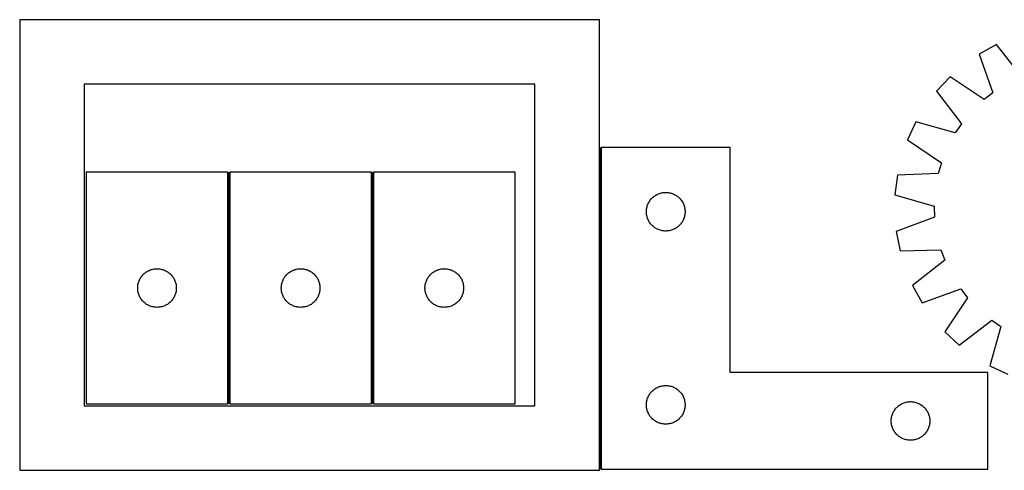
# Model space of a CAD drawing. Header units: millimetres. Extents: x 7 to 1481, y 7 to 357.
# Tile 1 of 3: x 7 to 771, y 7 to 357. Entities that reach past the tile are written whole.
import ezdxf

# ---------------------------------------------------------------- set-up
doc = ezdxf.new("R2010")
doc.units = ezdxf.units.MM
doc.layers.add('COMMON', color=5, linetype='CONTINUOUS', true_color=0x0000ff)
doc.layers.add('CUT', color=7, linetype='CONTINUOUS', true_color=0x000000)

msp = doc.modelspace()

# ---------------------------------------------------------------- linework, layer by layer
at = {"layer": 'COMMON'}
for p, q in [((457.812854, 7.54251), (457.812854, 257.54251)), ((169.405431, 238.261414), (169.405431, 58.261414)), ((280.905432, 238.261414), (280.905432, 58.261414))]:
    msp.add_line(p, q, dxfattribs=at)
at = {"layer": 'CUT'}
for p, q in [((457.062853, 356.690687), (7.062853, 356.690687)), ((7.062853, 356.690687), (7.062853, 6.690687)), ((457.062853, 6.690687), (457.062853, 356.690687)), ((765.20493, 337.310057), (751.74548, 329.855275)), ((784.890448, 312.381055), (765.20493, 337.310057)), ((751.74548, 329.855275), (762.434631, 299.943458)), ((407.062853, 306.690687), (57.062853, 306.690687)), ((57.062853, 306.690687), (57.062853, 56.690687)), ((407.062853, 56.690687), (407.062853, 306.690687)), ((729.250657, 312.292567), (718.753614, 301.04345)), ((755.676182, 294.666837), (729.250657, 312.292567)), ((718.753614, 301.04345), (738.16286, 275.89875)), ((762.434631, 299.943458), (755.676182, 294.666837)), ((702.786941, 277.389038), (696.279828, 263.446727)), ((733.365759, 268.791909), (702.786941, 277.389038)), ((738.16286, 275.89875), (733.365759, 268.791909)), ((696.279828, 263.446727), (722.509258, 245.530484)), ((558.562854, 257.54251), (458.562854, 257.54251)), ((458.562854, 257.54251), (458.562854, 7.54251)), ((558.562854, 82.54251), (558.562854, 257.54251)), ((722.509258, 245.530484), (720.143078, 237.289091)), ((168.655431, 238.261414), (58.655431, 238.261414)), ((58.655431, 238.261414), (58.655431, 58.261414)), ((168.655431, 58.261414), (168.655431, 238.261414)), ((280.155432, 238.261414), (170.155432, 238.261414)), ((170.155432, 238.261414), (170.155432, 58.261414)), ((280.155432, 58.261414), (280.155432, 238.261414)), ((281.655433, 238.261414), (281.655433, 58.261414)), ((391.655433, 238.261414), (281.655433, 238.261414)), ((391.655433, 58.261414), (391.655433, 238.261414)), ((720.143078, 237.289091), (688.404234, 236.016072)), ((688.404234, 236.016072), (686.524013, 220.745338)), ((502.911935, 221.43737), (503.634718, 221.709849)), ((503.634718, 221.709849), (504.370569, 221.944758)), ((504.370569, 221.944758), (505.117537, 222.141476)), ((505.117537, 222.141476), (505.873642, 222.299479)), ((505.873642, 222.299479), (506.636878, 222.41835)), ((506.636878, 222.41835), (507.405222, 222.497773)), ((507.405222, 222.497773), (508.176635, 222.537537)), ((508.176635, 222.537537), (508.949072, 222.537537)), ((508.949072, 222.537537), (509.720486, 222.497773)), ((509.720486, 222.497773), (510.488829, 222.41835)), ((510.488829, 222.41835), (511.252065, 222.299479)), ((511.252065, 222.299479), (512.00817, 222.141476)), ((512.00817, 222.141476), (512.755138, 221.944758)), ((512.755138, 221.944758), (513.490989, 221.709849)), ((513.490989, 221.709849), (514.213772, 221.43737)), ((494.8181, 213.549319), (495.145547, 214.248917)), ((495.145547, 214.248917), (495.508575, 214.930731)), ((495.508575, 214.930731), (495.90622, 215.592953)), ((495.90622, 215.592953), (496.337429, 216.233827)), ((496.337429, 216.233827), (496.801057, 216.851652)), ((496.801057, 216.851652), (497.295875, 217.444792)), ((497.295875, 217.444792), (497.820571, 218.011672)), ((497.820571, 218.011672), (498.373754, 218.550791)), ((498.373754, 218.550791), (498.953956, 219.060717)), ((498.953956, 219.060717), (499.559639, 219.540099)), ((499.559639, 219.540099), (500.189198, 219.987665)), ((500.189198, 219.987665), (500.840962, 220.40223)), ((500.840962, 220.40223), (501.513202, 220.782692)), ((501.513202, 220.782692), (502.204138, 221.128044)), ((502.204138, 221.128044), (502.911935, 221.43737)), ((514.213772, 221.43737), (514.921569, 221.128044)), ((514.921569, 221.128044), (515.612505, 220.782692)), ((515.612505, 220.782692), (516.284746, 220.40223)), ((516.284746, 220.40223), (516.936509, 219.987665)), ((516.936509, 219.987665), (517.566068, 219.540099)), ((517.566068, 219.540099), (518.171751, 219.060717)), ((518.171751, 219.060717), (518.751954, 218.550791)), ((518.751954, 218.550791), (519.305136, 218.011672)), ((519.305136, 218.011672), (519.829833, 217.444792)), ((519.829833, 217.444792), (520.324651, 216.851652)), ((520.324651, 216.851652), (520.788279, 216.233827)), ((520.788279, 216.233827), (521.219487, 215.592953)), ((521.219487, 215.592953), (521.617132, 214.930731)), ((521.617132, 214.930731), (521.98016, 214.248917)), ((521.98016, 214.248917), (522.307607, 213.549319)), ((686.524013, 220.745338), (717.006107, 211.811318)), ((493.562854, 207.54251), (493.582742, 208.314691)), ((493.582742, 206.770329), (493.562854, 207.54251)), ((493.582742, 208.314691), (493.642355, 209.084825)), ((493.642355, 206.000195), (493.582742, 206.770329)), ((493.642355, 209.084825), (493.741535, 209.850869)), ((493.741535, 209.850869), (493.880018, 210.610791)), ((493.880018, 210.610791), (494.057438, 211.362577)), ((494.057438, 211.362577), (494.273323, 212.104233)), ((494.273323, 212.104233), (494.527101, 212.833791)), ((494.527101, 212.833791), (494.8181, 213.549319)), ((522.307607, 213.549319), (522.598606, 212.833791)), ((522.598606, 212.833791), (522.852384, 212.104233)), ((522.852384, 212.104233), (523.06827, 211.362577)), ((523.06827, 211.362577), (523.245689, 210.610791)), ((523.245689, 210.610791), (523.384172, 209.850869)), ((523.384172, 209.850869), (523.483352, 209.084825)), ((523.483352, 209.084825), (523.542965, 208.314691)), ((523.542965, 206.770329), (523.483352, 206.000195)), ((523.542965, 208.314691), (523.562854, 207.54251)), ((523.562854, 207.54251), (523.542965, 206.770329)), ((717.006107, 211.811318), (717.302467, 203.242097)), ((493.741535, 205.234151), (493.642355, 206.000195)), ((493.880018, 204.474229), (493.741535, 205.234151)), ((494.057438, 203.722443), (493.880018, 204.474229)), ((494.273323, 202.980788), (494.057438, 203.722443)), ((494.527101, 202.251229), (494.273323, 202.980788)), ((494.8181, 201.535702), (494.527101, 202.251229)), ((495.145547, 200.836103), (494.8181, 201.535702)), ((495.508575, 200.154289), (495.145547, 200.836103)), ((495.90622, 199.492067), (495.508575, 200.154289)), ((496.337429, 198.851194), (495.90622, 199.492067)), ((496.801057, 198.233368), (496.337429, 198.851194)), ((520.788279, 198.851194), (520.324651, 198.233368)), ((521.219487, 199.492067), (520.788279, 198.851194)), ((521.617132, 200.154289), (521.219487, 199.492067)), ((521.98016, 200.836103), (521.617132, 200.154289)), ((522.307607, 201.535702), (521.98016, 200.836103)), ((522.598606, 202.251229), (522.307607, 201.535702)), ((522.852384, 202.980788), (522.598606, 202.251229)), ((523.06827, 203.722443), (522.852384, 202.980788)), ((523.245689, 204.474229), (523.06827, 203.722443)), ((523.384172, 205.234151), (523.245689, 204.474229)), ((523.483352, 206.000195), (523.384172, 205.234151)), ((717.302467, 203.242097), (687.510418, 192.223542)), ((497.295875, 197.640228), (496.801057, 198.233368)), ((497.820571, 197.073348), (497.295875, 197.640228)), ((498.373754, 196.53423), (497.820571, 197.073348)), ((498.953956, 196.024303), (498.373754, 196.53423)), ((499.559639, 195.544921), (498.953956, 196.024303)), ((500.189198, 195.097355), (499.559639, 195.544921)), ((500.840962, 194.682791), (500.189198, 195.097355)), ((501.513202, 194.302328), (500.840962, 194.682791)), ((502.204138, 193.956976), (501.513202, 194.302328)), ((502.911935, 193.647651), (502.204138, 193.956976)), ((503.634718, 193.375172), (502.911935, 193.647651)), ((504.370569, 193.140262), (503.634718, 193.375172)), ((505.117537, 192.943545), (504.370569, 193.140262)), ((505.873642, 192.785541), (505.117537, 192.943545)), ((506.636878, 192.66667), (505.873642, 192.785541)), ((507.405222, 192.587247), (506.636878, 192.66667)), ((508.176635, 192.547483), (507.405222, 192.587247)), ((508.949072, 192.547483), (508.176635, 192.547483)), ((509.720486, 192.587247), (508.949072, 192.547483)), ((510.488829, 192.66667), (509.720486, 192.587247)), ((511.252065, 192.785541), (510.488829, 192.66667)), ((512.00817, 192.943545), (511.252065, 192.785541)), ((512.755138, 193.140262), (512.00817, 192.943545)), ((513.490989, 193.375172), (512.755138, 193.140262)), ((514.213772, 193.647651), (513.490989, 193.375172)), ((514.921569, 193.956976), (514.213772, 193.647651)), ((515.612505, 194.302328), (514.921569, 193.956976)), ((516.284746, 194.682791), (515.612505, 194.302328)), ((516.936509, 195.097355), (516.284746, 194.682791)), ((517.566068, 195.544921), (516.936509, 195.097355)), ((518.171751, 196.024303), (517.566068, 195.544921)), ((518.751954, 196.53423), (518.171751, 196.024303)), ((519.305136, 197.073348), (518.751954, 196.53423)), ((519.829833, 197.640228), (519.305136, 197.073348)), ((520.324651, 198.233368), (519.829833, 197.640228)), ((687.510418, 192.223542), (690.441138, 177.119191)), ((690.441138, 177.119191), (722.192095, 178.041918)), ((722.192095, 178.041918), (725.121985, 169.983685)), ((725.121985, 169.983685), (700.192983, 150.298167)), ((104.964114, 160.486839), (105.604988, 160.918047)), ((105.604988, 160.918047), (106.26721, 161.315692)), ((106.26721, 161.315692), (106.949024, 161.67872)), ((106.949024, 161.67872), (107.648622, 162.006167)), ((107.648622, 162.006167), (108.364149, 162.297166)), ((108.364149, 162.297166), (109.093708, 162.550944)), ((109.093708, 162.550944), (109.835364, 162.76683)), ((109.835364, 162.76683), (110.58715, 162.944249)), ((110.58715, 162.944249), (111.347072, 163.082732)), ((111.347072, 163.082732), (112.113116, 163.181912)), ((112.113116, 163.181912), (112.883249, 163.241525)), ((112.883249, 163.241525), (113.655431, 163.261414)), ((113.655431, 163.261414), (114.427612, 163.241525)), ((114.427612, 163.241525), (115.197746, 163.181912)), ((115.197746, 163.181912), (115.963789, 163.082732)), ((115.963789, 163.082732), (116.723712, 162.944249)), ((116.723712, 162.944249), (117.475497, 162.76683)), ((117.475497, 162.76683), (118.217153, 162.550944)), ((118.217153, 162.550944), (118.946712, 162.297166)), ((118.946712, 162.297166), (119.662239, 162.006167)), ((119.662239, 162.006167), (120.361838, 161.67872)), ((120.361838, 161.67872), (121.043652, 161.315692)), ((121.043652, 161.315692), (121.705874, 160.918047)), ((121.705874, 160.918047), (122.346747, 160.486839)), ((216.464115, 160.486839), (217.104989, 160.918047)), ((217.104989, 160.918047), (217.767211, 161.315692)), ((217.767211, 161.315692), (218.449025, 161.67872)), ((218.449025, 161.67872), (219.148623, 162.006167)), ((219.148623, 162.006167), (219.86415, 162.297166)), ((219.86415, 162.297166), (220.593709, 162.550944)), ((220.593709, 162.550944), (221.335365, 162.76683)), ((221.335365, 162.76683), (222.087151, 162.944249)), ((222.087151, 162.944249), (222.847073, 163.082732)), ((222.847073, 163.082732), (223.613117, 163.181912)), ((223.613117, 163.181912), (224.38325, 163.241525)), ((224.38325, 163.241525), (225.155432, 163.261414)), ((225.155432, 163.261414), (225.927613, 163.241525)), ((225.927613, 163.241525), (226.697747, 163.181912)), ((226.697747, 163.181912), (227.46379, 163.082732)), ((227.46379, 163.082732), (228.223713, 162.944249)), ((228.223713, 162.944249), (228.975498, 162.76683)), ((228.975498, 162.76683), (229.717154, 162.550944)), ((229.717154, 162.550944), (230.446713, 162.297166)), ((230.446713, 162.297166), (231.16224, 162.006167)), ((231.16224, 162.006167), (231.861839, 161.67872)), ((231.861839, 161.67872), (232.543653, 161.315692)), ((232.543653, 161.315692), (233.205875, 160.918047)), ((233.205875, 160.918047), (233.846748, 160.486839)), ((327.964116, 160.486839), (328.60499, 160.918047)), ((328.60499, 160.918047), (329.267212, 161.315692)), ((329.267212, 161.315692), (329.949026, 161.67872)), ((329.949026, 161.67872), (330.648624, 162.006167)), ((330.648624, 162.006167), (331.364151, 162.297166)), ((331.364151, 162.297166), (332.09371, 162.550944)), ((332.09371, 162.550944), (332.835366, 162.76683)), ((332.835366, 162.76683), (333.587152, 162.944249)), ((333.587152, 162.944249), (334.347074, 163.082732)), ((334.347074, 163.082732), (335.113118, 163.181912)), ((335.113118, 163.181912), (335.883251, 163.241525)), ((335.883251, 163.241525), (336.655433, 163.261414)), ((336.655433, 163.261414), (337.427614, 163.241525)), ((337.427614, 163.241525), (338.197748, 163.181912)), ((338.197748, 163.181912), (338.963791, 163.082732)), ((338.963791, 163.082732), (339.723714, 162.944249)), ((339.723714, 162.944249), (340.475499, 162.76683)), ((340.475499, 162.76683), (341.217155, 162.550944)), ((341.217155, 162.550944), (341.946714, 162.297166)), ((341.946714, 162.297166), (342.662241, 162.006167)), ((342.662241, 162.006167), (343.36184, 161.67872)), ((343.36184, 161.67872), (344.043654, 161.315692)), ((344.043654, 161.315692), (344.705876, 160.918047)), ((344.705876, 160.918047), (345.346749, 160.486839)), ((99.253183, 152.453698), (99.488092, 153.189549)), ((99.488092, 153.189549), (99.760571, 153.912332)), ((99.760571, 153.912332), (100.069897, 154.62013)), ((100.069897, 154.62013), (100.415249, 155.311065)), ((100.415249, 155.311065), (100.795711, 155.983306)), ((100.795711, 155.983306), (101.210275, 156.63507)), ((101.210275, 156.63507), (101.657842, 157.264628)), ((101.657842, 157.264628), (102.137224, 157.870311)), ((102.137224, 157.870311), (102.64715, 158.450514)), ((102.64715, 158.450514), (103.186268, 159.003697)), ((103.186268, 159.003697), (103.753149, 159.528393)), ((103.753149, 159.528393), (104.346288, 160.023211)), ((104.346288, 160.023211), (104.964114, 160.486839)), ((122.346747, 160.486839), (122.964573, 160.023211)), ((122.964573, 160.023211), (123.557712, 159.528393)), ((123.557712, 159.528393), (124.124593, 159.003697)), ((124.124593, 159.003697), (124.663711, 158.450514)), ((124.663711, 158.450514), (125.173637, 157.870311)), ((125.173637, 157.870311), (125.653019, 157.264628)), ((125.653019, 157.264628), (126.100586, 156.63507)), ((126.100586, 156.63507), (126.51515, 155.983306)), ((126.51515, 155.983306), (126.895613, 155.311065)), ((126.895613, 155.311065), (127.240965, 154.62013)), ((127.240965, 154.62013), (127.55029, 153.912332)), ((127.55029, 153.912332), (127.822769, 153.189549)), ((127.822769, 153.189549), (128.057679, 152.453698)), ((210.753184, 152.453698), (210.988093, 153.189549)), ((210.988093, 153.189549), (211.260572, 153.912332)), ((211.260572, 153.912332), (211.569898, 154.62013)), ((211.569898, 154.62013), (211.91525, 155.311065)), ((211.91525, 155.311065), (212.295712, 155.983306)), ((212.295712, 155.983306), (212.710276, 156.63507)), ((212.710276, 156.63507), (213.157843, 157.264628)), ((213.157843, 157.264628), (213.637225, 157.870311)), ((213.637225, 157.870311), (214.147151, 158.450514)), ((214.147151, 158.450514), (214.686269, 159.003697)), ((214.686269, 159.003697), (215.25315, 159.528393)), ((215.25315, 159.528393), (215.846289, 160.023211)), ((215.846289, 160.023211), (216.464115, 160.486839)), ((233.846748, 160.486839), (234.464574, 160.023211)), ((234.464574, 160.023211), (235.057713, 159.528393)), ((235.057713, 159.528393), (235.624594, 159.003697)), ((235.624594, 159.003697), (236.163712, 158.450514)), ((236.163712, 158.450514), (236.673638, 157.870311)), ((236.673638, 157.870311), (237.15302, 157.264628)), ((237.15302, 157.264628), (237.600587, 156.63507)), ((237.600587, 156.63507), (238.015151, 155.983306)), ((238.015151, 155.983306), (238.395614, 155.311065)), ((238.395614, 155.311065), (238.740966, 154.62013)), ((238.740966, 154.62013), (239.050291, 153.912332)), ((239.050291, 153.912332), (239.32277, 153.189549)), ((239.32277, 153.189549), (239.55768, 152.453698)), ((322.253185, 152.453698), (322.488094, 153.189549)), ((322.488094, 153.189549), (322.760573, 153.912332)), ((322.760573, 153.912332), (323.069899, 154.62013)), ((323.069899, 154.62013), (323.415251, 155.311065)), ((323.415251, 155.311065), (323.795713, 155.983306)), ((323.795713, 155.983306), (324.210277, 156.63507)), ((324.210277, 156.63507), (324.657844, 157.264628)), ((324.657844, 157.264628), (325.137226, 157.870311)), ((325.137226, 157.870311), (325.647152, 158.450514)), ((325.647152, 158.450514), (326.18627, 159.003697)), ((326.18627, 159.003697), (326.753151, 159.528393)), ((326.753151, 159.528393), (327.34629, 160.023211)), ((327.34629, 160.023211), (327.964116, 160.486839)), ((345.346749, 160.486839), (345.964575, 160.023211)), ((345.964575, 160.023211), (346.557714, 159.528393)), ((346.557714, 159.528393), (347.124595, 159.003697)), ((347.124595, 159.003697), (347.663713, 158.450514)), ((347.663713, 158.450514), (348.173639, 157.870311)), ((348.173639, 157.870311), (348.653021, 157.264628)), ((348.653021, 157.264628), (349.100588, 156.63507)), ((349.100588, 156.63507), (349.515152, 155.983306)), ((349.515152, 155.983306), (349.895615, 155.311065)), ((349.895615, 155.311065), (350.240967, 154.62013)), ((350.240967, 154.62013), (350.550292, 153.912332)), ((350.550292, 153.912332), (350.822771, 153.189549)), ((350.822771, 153.189549), (351.057681, 152.453698)), ((98.660404, 148.647632), (98.700168, 149.419046)), ((98.660404, 147.875195), (98.660404, 148.647632)), ((98.700168, 147.103782), (98.660404, 147.875195)), ((98.700168, 149.419046), (98.779591, 150.187389)), ((98.779591, 146.335438), (98.700168, 147.103782)), ((98.779591, 150.187389), (98.898461, 150.950625)), ((98.898461, 145.572202), (98.779591, 146.335438)), ((98.898461, 150.950625), (99.056465, 151.70673)), ((99.056465, 144.816098), (98.898461, 145.572202)), ((99.056465, 151.70673), (99.253183, 152.453698)), ((128.057679, 152.453698), (128.254396, 151.70673)), ((128.254396, 151.70673), (128.4124, 150.950625)), ((128.4124, 145.572202), (128.254396, 144.816098)), ((128.4124, 150.950625), (128.531271, 150.187389)), ((128.531271, 146.335438), (128.4124, 145.572202)), ((128.531271, 150.187389), (128.610694, 149.419046)), ((128.610694, 147.103782), (128.531271, 146.335438)), ((128.610694, 149.419046), (128.650458, 148.647632)), ((128.650458, 147.875195), (128.610694, 147.103782)), ((128.650458, 148.647632), (128.650458, 147.875195)), ((210.160405, 148.647632), (210.200169, 149.419046)), ((210.160405, 147.875195), (210.160405, 148.647632)), ((210.200169, 147.103782), (210.160405, 147.875195)), ((210.200169, 149.419046), (210.279592, 150.187389)), ((210.279592, 146.335438), (210.200169, 147.103782)), ((210.279592, 150.187389), (210.398462, 150.950625)), ((210.398462, 145.572202), (210.279592, 146.335438)), ((210.398462, 150.950625), (210.556466, 151.70673)), ((210.556466, 144.816098), (210.398462, 145.572202)), ((210.556466, 151.70673), (210.753184, 152.453698)), ((239.55768, 152.453698), (239.754397, 151.70673)), ((239.754397, 151.70673), (239.912401, 150.950625)), ((239.912401, 145.572202), (239.754397, 144.816098)), ((239.912401, 150.950625), (240.031272, 150.187389)), ((240.031272, 146.335438), (239.912401, 145.572202)), ((240.031272, 150.187389), (240.110695, 149.419046)), ((240.110695, 147.103782), (240.031272, 146.335438)), ((240.110695, 149.419046), (240.150459, 148.647632)), ((240.150459, 147.875195), (240.110695, 147.103782)), ((240.150459, 148.647632), (240.150459, 147.875195)), ((321.660406, 148.647632), (321.70017, 149.419046)), ((321.660406, 147.875195), (321.660406, 148.647632)), ((321.70017, 147.103782), (321.660406, 147.875195)), ((321.70017, 149.419046), (321.779593, 150.187389)), ((321.779593, 146.335438), (321.70017, 147.103782)), ((321.779593, 150.187389), (321.898463, 150.950625)), ((321.898463, 145.572202), (321.779593, 146.335438)), ((321.898463, 150.950625), (322.056467, 151.70673)), ((322.056467, 144.816098), (321.898463, 145.572202)), ((322.056467, 151.70673), (322.253185, 152.453698)), ((351.057681, 152.453698), (351.254398, 151.70673)), ((351.254398, 151.70673), (351.412402, 150.950625)), ((351.412402, 145.572202), (351.254398, 144.816098)), ((351.412402, 150.950625), (351.531273, 150.187389)), ((351.531273, 146.335438), (351.412402, 145.572202)), ((351.531273, 150.187389), (351.610696, 149.419046)), ((351.610696, 147.103782), (351.531273, 146.335438)), ((351.610696, 149.419046), (351.65046, 148.647632)), ((351.65046, 147.875195), (351.610696, 147.103782)), ((351.65046, 148.647632), (351.65046, 147.875195)), ((700.192983, 150.298167), (707.647765, 136.838718)), ((707.647765, 136.838718), (737.559582, 147.527869)), ((737.559582, 147.527869), (742.836204, 140.76942)), ((99.253183, 144.069129), (99.056465, 144.816098)), ((99.488092, 143.333278), (99.253183, 144.069129)), ((99.760571, 142.610495), (99.488092, 143.333278)), ((100.069897, 141.902698), (99.760571, 142.610495)), ((100.415249, 141.211763), (100.069897, 141.902698)), ((100.795711, 140.539522), (100.415249, 141.211763)), ((101.210275, 139.887758), (100.795711, 140.539522)), ((101.657842, 139.258199), (101.210275, 139.887758)), ((102.137224, 138.652516), (101.657842, 139.258199)), ((102.64715, 138.072314), (102.137224, 138.652516)), ((103.186268, 137.519131), (102.64715, 138.072314)), ((124.663711, 138.072314), (124.124593, 137.519131)), ((125.173637, 138.652516), (124.663711, 138.072314)), ((125.653019, 139.258199), (125.173637, 138.652516)), ((126.100586, 139.887758), (125.653019, 139.258199)), ((126.51515, 140.539522), (126.100586, 139.887758)), ((126.895613, 141.211763), (126.51515, 140.539522)), ((127.240965, 141.902698), (126.895613, 141.211763)), ((127.55029, 142.610495), (127.240965, 141.902698)), ((127.822769, 143.333278), (127.55029, 142.610495)), ((128.057679, 144.069129), (127.822769, 143.333278)), ((128.254396, 144.816098), (128.057679, 144.069129)), ((210.753184, 144.069129), (210.556466, 144.816098)), ((210.988093, 143.333278), (210.753184, 144.069129)), ((211.260572, 142.610495), (210.988093, 143.333278)), ((211.569898, 141.902698), (211.260572, 142.610495)), ((211.91525, 141.211763), (211.569898, 141.902698)), ((212.295712, 140.539522), (211.91525, 141.211763)), ((212.710276, 139.887758), (212.295712, 140.539522)), ((213.157843, 139.258199), (212.710276, 139.887758)), ((213.637225, 138.652516), (213.157843, 139.258199)), ((214.147151, 138.072314), (213.637225, 138.652516)), ((214.686269, 137.519131), (214.147151, 138.072314)), ((236.163712, 138.072314), (235.624594, 137.519131)), ((236.673638, 138.652516), (236.163712, 138.072314)), ((237.15302, 139.258199), (236.673638, 138.652516)), ((237.600587, 139.887758), (237.15302, 139.258199)), ((238.015151, 140.539522), (237.600587, 139.887758)), ((238.395614, 141.211763), (238.015151, 140.539522)), ((238.740966, 141.902698), (238.395614, 141.211763)), ((239.050291, 142.610495), (238.740966, 141.902698)), ((239.32277, 143.333278), (239.050291, 142.610495)), ((239.55768, 144.069129), (239.32277, 143.333278)), ((239.754397, 144.816098), (239.55768, 144.069129)), ((322.253185, 144.069129), (322.056467, 144.816098)), ((322.488094, 143.333278), (322.253185, 144.069129)), ((322.760573, 142.610495), (322.488094, 143.333278)), ((323.069899, 141.902698), (322.760573, 142.610495)), ((323.415251, 141.211763), (323.069899, 141.902698)), ((323.795713, 140.539522), (323.415251, 141.211763)), ((324.210277, 139.887758), (323.795713, 140.539522)), ((324.657844, 139.258199), (324.210277, 139.887758)), ((325.137226, 138.652516), (324.657844, 139.258199)), ((325.647152, 138.072314), (325.137226, 138.652516)), ((326.18627, 137.519131), (325.647152, 138.072314)), ((347.663713, 138.072314), (347.124595, 137.519131)), ((348.173639, 138.652516), (347.663713, 138.072314)), ((348.653021, 139.258199), (348.173639, 138.652516)), ((349.100588, 139.887758), (348.653021, 139.258199)), ((349.515152, 140.539522), (349.100588, 139.887758)), ((349.895615, 141.211763), (349.515152, 140.539522)), ((350.240967, 141.902698), (349.895615, 141.211763)), ((350.550292, 142.610495), (350.240967, 141.902698)), ((350.822771, 143.333278), (350.550292, 142.610495)), ((351.057681, 144.069129), (350.822771, 143.333278)), ((351.254398, 144.816098), (351.057681, 144.069129)), ((742.836204, 140.76942), (725.210473, 114.343894)), ((103.753149, 136.994435), (103.186268, 137.519131)), ((104.346288, 136.499617), (103.753149, 136.994435)), ((104.964114, 136.035989), (104.346288, 136.499617)), ((105.604988, 135.60478), (104.964114, 136.035989)), ((106.26721, 135.207135), (105.604988, 135.60478)), ((106.949024, 134.844107), (106.26721, 135.207135)), ((107.648622, 134.51666), (106.949024, 134.844107)), ((108.364149, 134.225661), (107.648622, 134.51666)), ((109.093708, 133.971883), (108.364149, 134.225661)), ((109.835364, 133.755998), (109.093708, 133.971883)), ((110.58715, 133.578578), (109.835364, 133.755998)), ((111.347072, 133.440095), (110.58715, 133.578578)), ((112.113116, 133.340916), (111.347072, 133.440095)), ((112.883249, 133.281302), (112.113116, 133.340916)), ((113.655431, 133.261414), (112.883249, 133.281302)), ((114.427612, 133.281302), (113.655431, 133.261414)), ((115.197746, 133.340916), (114.427612, 133.281302)), ((115.963789, 133.440095), (115.197746, 133.340916)), ((116.723712, 133.578578), (115.963789, 133.440095)), ((117.475497, 133.755998), (116.723712, 133.578578)), ((118.217153, 133.971883), (117.475497, 133.755998)), ((118.946712, 134.225661), (118.217153, 133.971883)), ((119.662239, 134.51666), (118.946712, 134.225661)), ((120.361838, 134.844107), (119.662239, 134.51666)), ((121.043652, 135.207135), (120.361838, 134.844107)), ((121.705874, 135.60478), (121.043652, 135.207135)), ((122.346747, 136.035989), (121.705874, 135.60478)), ((122.964573, 136.499617), (122.346747, 136.035989)), ((123.557712, 136.994435), (122.964573, 136.499617)), ((124.124593, 137.519131), (123.557712, 136.994435)), ((215.25315, 136.994435), (214.686269, 137.519131)), ((215.846289, 136.499617), (215.25315, 136.994435)), ((216.464115, 136.035989), (215.846289, 136.499617)), ((217.104989, 135.60478), (216.464115, 136.035989)), ((217.767211, 135.207135), (217.104989, 135.60478)), ((218.449025, 134.844107), (217.767211, 135.207135)), ((219.148623, 134.51666), (218.449025, 134.844107)), ((219.86415, 134.225661), (219.148623, 134.51666)), ((220.593709, 133.971883), (219.86415, 134.225661)), ((221.335365, 133.755998), (220.593709, 133.971883)), ((222.087151, 133.578578), (221.335365, 133.755998)), ((222.847073, 133.440095), (222.087151, 133.578578)), ((223.613117, 133.340916), (222.847073, 133.440095)), ((224.38325, 133.281302), (223.613117, 133.340916)), ((225.155432, 133.261414), (224.38325, 133.281302)), ((225.927613, 133.281302), (225.155432, 133.261414)), ((226.697747, 133.340916), (225.927613, 133.281302)), ((227.46379, 133.440095), (226.697747, 133.340916)), ((228.223713, 133.578578), (227.46379, 133.440095)), ((228.975498, 133.755998), (228.223713, 133.578578)), ((229.717154, 133.971883), (228.975498, 133.755998)), ((230.446713, 134.225661), (229.717154, 133.971883)), ((231.16224, 134.51666), (230.446713, 134.225661)), ((231.861839, 134.844107), (231.16224, 134.51666)), ((232.543653, 135.207135), (231.861839, 134.844107)), ((233.205875, 135.60478), (232.543653, 135.207135)), ((233.846748, 136.035989), (233.205875, 135.60478)), ((234.464574, 136.499617), (233.846748, 136.035989)), ((235.057713, 136.994435), (234.464574, 136.499617)), ((235.624594, 137.519131), (235.057713, 136.994435)), ((326.753151, 136.994435), (326.18627, 137.519131)), ((327.34629, 136.499617), (326.753151, 136.994435)), ((327.964116, 136.035989), (327.34629, 136.499617)), ((328.60499, 135.60478), (327.964116, 136.035989)), ((329.267212, 135.207135), (328.60499, 135.60478)), ((329.949026, 134.844107), (329.267212, 135.207135)), ((330.648624, 134.51666), (329.949026, 134.844107)), ((331.364151, 134.225661), (330.648624, 134.51666)), ((332.09371, 133.971883), (331.364151, 134.225661)), ((332.835366, 133.755998), (332.09371, 133.971883)), ((333.587152, 133.578578), (332.835366, 133.755998)), ((334.347074, 133.440095), (333.587152, 133.578578)), ((335.113118, 133.340916), (334.347074, 133.440095)), ((335.883251, 133.281302), (335.113118, 133.340916)), ((336.655433, 133.261414), (335.883251, 133.281302)), ((337.427614, 133.281302), (336.655433, 133.261414)), ((338.197748, 133.340916), (337.427614, 133.281302)), ((338.963791, 133.440095), (338.197748, 133.340916)), ((339.723714, 133.578578), (338.963791, 133.440095)), ((340.475499, 133.755998), (339.723714, 133.578578)), ((341.217155, 133.971883), (340.475499, 133.755998)), ((341.946714, 134.225661), (341.217155, 133.971883)), ((342.662241, 134.51666), (341.946714, 134.225661)), ((343.36184, 134.844107), (342.662241, 134.51666)), ((344.043654, 135.207135), (343.36184, 134.844107)), ((344.705876, 135.60478), (344.043654, 135.207135)), ((345.346749, 136.035989), (344.705876, 135.60478)), ((345.964575, 136.499617), (345.346749, 136.035989)), ((346.557714, 136.994435), (345.964575, 136.499617)), ((347.124595, 137.519131), (346.557714, 136.994435)), ((736.459591, 103.846851), (761.60429, 123.256098)), ((761.60429, 123.256098), (768.711131, 118.458996)), ((768.711131, 118.458996), (760.114002, 87.880178)), ((725.210473, 114.343894), (736.459591, 103.846851)), ((760.114002, 87.880178), (774.056313, 81.373065)), ((758.562854, 82.54251), (558.562854, 82.54251)), ((758.562854, 7.54251), (758.562854, 82.54251)), ((498.373754, 68.550791), (498.953956, 69.060717)), ((498.953956, 69.060717), (499.559639, 69.540099)), ((499.559639, 69.540099), (500.189198, 69.987665)), ((500.189198, 69.987665), (500.840962, 70.40223)), ((500.840962, 70.40223), (501.513202, 70.782692)), ((501.513202, 70.782692), (502.204138, 71.128044)), ((502.204138, 71.128044), (502.911935, 71.43737)), ((502.911935, 71.43737), (503.634718, 71.709849)), ((503.634718, 71.709849), (504.370569, 71.944758)), ((504.370569, 71.944758), (505.117537, 72.141476)), ((505.117537, 72.141476), (505.873642, 72.299479)), ((505.873642, 72.299479), (506.636878, 72.41835)), ((506.636878, 72.41835), (507.405222, 72.497773)), ((507.405222, 72.497773), (508.176635, 72.537537)), ((508.176635, 72.537537), (508.949072, 72.537537)), ((508.949072, 72.537537), (509.720486, 72.497773)), ((509.720486, 72.497773), (510.488829, 72.41835)), ((510.488829, 72.41835), (511.252065, 72.299479)), ((511.252065, 72.299479), (512.00817, 72.141476)), ((512.00817, 72.141476), (512.755138, 71.944758)), ((512.755138, 71.944758), (513.490989, 71.709849)), ((513.490989, 71.709849), (514.213772, 71.43737)), ((514.213772, 71.43737), (514.921569, 71.128044)), ((514.921569, 71.128044), (515.612505, 70.782692)), ((515.612505, 70.782692), (516.284746, 70.40223)), ((516.284746, 70.40223), (516.936509, 69.987665)), ((516.936509, 69.987665), (517.566068, 69.540099)), ((517.566068, 69.540099), (518.171751, 69.060717)), ((518.171751, 69.060717), (518.751954, 68.550791)), ((493.880018, 60.610791), (494.057438, 61.362577)), ((494.057438, 61.362577), (494.273323, 62.104233)), ((494.273323, 62.104233), (494.527101, 62.833791)), ((494.527101, 62.833791), (494.8181, 63.549319)), ((494.8181, 63.549319), (495.145547, 64.248917)), ((495.145547, 64.248917), (495.508575, 64.930731)), ((495.508575, 64.930731), (495.90622, 65.592953)), ((495.90622, 65.592953), (496.337429, 66.233827)), ((496.337429, 66.233827), (496.801057, 66.851652)), ((496.801057, 66.851652), (497.295875, 67.444792)), ((497.295875, 67.444792), (497.820571, 68.011672)), ((497.820571, 68.011672), (498.373754, 68.550791)), ((518.751954, 68.550791), (519.305136, 68.011672)), ((519.305136, 68.011672), (519.829833, 67.444792)), ((519.829833, 67.444792), (520.324651, 66.851652)), ((520.324651, 66.851652), (520.788279, 66.233827)), ((520.788279, 66.233827), (521.219487, 65.592953)), ((521.219487, 65.592953), (521.617132, 64.930731)), ((521.617132, 64.930731), (521.98016, 64.248917)), ((521.98016, 64.248917), (522.307607, 63.549319)), ((522.307607, 63.549319), (522.598606, 62.833791)), ((522.598606, 62.833791), (522.852384, 62.104233)), ((522.852384, 62.104233), (523.06827, 61.362577)), ((523.06827, 61.362577), (523.245689, 60.610791)), ((57.062853, 56.690687), (407.062853, 56.690687)), ((58.655431, 58.261414), (168.655431, 58.261414)), ((170.155432, 58.261414), (280.155432, 58.261414)), ((281.655433, 58.261414), (391.655433, 58.261414)), ((493.562854, 57.54251), (493.582742, 58.314691)), ((493.582742, 56.770329), (493.562854, 57.54251)), ((493.582742, 58.314691), (493.642355, 59.084825)), ((493.642355, 56.000195), (493.582742, 56.770329)), ((493.642355, 59.084825), (493.741535, 59.850869)), ((493.741535, 55.234151), (493.642355, 56.000195)), ((493.741535, 59.850869), (493.880018, 60.610791)), ((493.880018, 54.474229), (493.741535, 55.234151)), ((494.057438, 53.722443), (493.880018, 54.474229)), ((494.273323, 52.980788), (494.057438, 53.722443)), ((523.06827, 53.722443), (522.852384, 52.980788)), ((523.245689, 54.474229), (523.06827, 53.722443)), ((523.245689, 60.610791), (523.384172, 59.850869)), ((523.384172, 55.234151), (523.245689, 54.474229)), ((523.384172, 59.850869), (523.483352, 59.084825)), ((523.483352, 56.000195), (523.384172, 55.234151)), ((523.483352, 59.084825), (523.542965, 58.314691)), ((523.542965, 56.770329), (523.483352, 56.000195)), ((523.542965, 58.314691), (523.562854, 57.54251)), ((523.562854, 57.54251), (523.542965, 56.770329)), ((685.90622, 53.092953), (686.337429, 53.733827)), ((686.337429, 53.733827), (686.801057, 54.351652)), ((686.801057, 54.351652), (687.295875, 54.944792)), ((687.295875, 54.944792), (687.820571, 55.511672)), ((687.820571, 55.511672), (688.373754, 56.050791)), ((688.373754, 56.050791), (688.953956, 56.560717)), ((688.953956, 56.560717), (689.559639, 57.040099)), ((689.559639, 57.040099), (690.189198, 57.487665)), ((690.189198, 57.487665), (690.840962, 57.90223)), ((690.840962, 57.90223), (691.513202, 58.282692)), ((691.513202, 58.282692), (692.204138, 58.628044)), ((692.204138, 58.628044), (692.911935, 58.93737)), ((692.911935, 58.93737), (693.634718, 59.209849)), ((693.634718, 59.209849), (694.370569, 59.444758)), ((694.370569, 59.444758), (695.117537, 59.641476)), ((695.117537, 59.641476), (695.873642, 59.799479)), ((695.873642, 59.799479), (696.636878, 59.91835)), ((696.636878, 59.91835), (697.405222, 59.997773)), ((697.405222, 59.997773), (698.176635, 60.037537)), ((698.176635, 60.037537), (698.949072, 60.037537)), ((698.949072, 60.037537), (699.720486, 59.997773)), ((699.720486, 59.997773), (700.488829, 59.91835)), ((700.488829, 59.91835), (701.252065, 59.799479)), ((701.252065, 59.799479), (702.00817, 59.641476)), ((702.00817, 59.641476), (702.755138, 59.444758)), ((702.755138, 59.444758), (703.490989, 59.209849)), ((703.490989, 59.209849), (704.213772, 58.93737)), ((704.213772, 58.93737), (704.921569, 58.628044)), ((704.921569, 58.628044), (705.612505, 58.282692)), ((705.612505, 58.282692), (706.284746, 57.90223)), ((706.284746, 57.90223), (706.936509, 57.487665)), ((706.936509, 57.487665), (707.566068, 57.040099)), ((707.566068, 57.040099), (708.171751, 56.560717)), ((708.171751, 56.560717), (708.751954, 56.050791)), ((708.751954, 56.050791), (709.305136, 55.511672)), ((709.305136, 55.511672), (709.829833, 54.944792)), ((709.829833, 54.944792), (710.324651, 54.351652)), ((710.324651, 54.351652), (710.788279, 53.733827)), ((710.788279, 53.733827), (711.219487, 53.092953)), ((494.527101, 52.251229), (494.273323, 52.980788)), ((494.8181, 51.535702), (494.527101, 52.251229)), ((495.145547, 50.836103), (494.8181, 51.535702)), ((495.508575, 50.154289), (495.145547, 50.836103)), ((495.90622, 49.492067), (495.508575, 50.154289)), ((496.337429, 48.851194), (495.90622, 49.492067)), ((496.801057, 48.233368), (496.337429, 48.851194)), ((497.295875, 47.640228), (496.801057, 48.233368)), ((497.820571, 47.073348), (497.295875, 47.640228)), ((498.373754, 46.53423), (497.820571, 47.073348)), ((498.953956, 46.024303), (498.373754, 46.53423)), ((499.559639, 45.544921), (498.953956, 46.024303)), ((518.171751, 46.024303), (517.566068, 45.544921)), ((518.751954, 46.53423), (518.171751, 46.024303)), ((519.305136, 47.073348), (518.751954, 46.53423)), ((519.829833, 47.640228), (519.305136, 47.073348)), ((520.324651, 48.233368), (519.829833, 47.640228)), ((520.788279, 48.851194), (520.324651, 48.233368)), ((521.219487, 49.492067), (520.788279, 48.851194)), ((521.617132, 50.154289), (521.219487, 49.492067)), ((521.98016, 50.836103), (521.617132, 50.154289)), ((522.307607, 51.535702), (521.98016, 50.836103)), ((522.598606, 52.251229), (522.307607, 51.535702)), ((522.852384, 52.980788), (522.598606, 52.251229)), ((683.582742, 45.814691), (683.642355, 46.584825)), ((683.642355, 46.584825), (683.741535, 47.350869)), ((683.741535, 47.350869), (683.880018, 48.110791)), ((683.880018, 48.110791), (684.057438, 48.862577)), ((684.057438, 48.862577), (684.273323, 49.604233)), ((684.273323, 49.604233), (684.527101, 50.333791)), ((684.527101, 50.333791), (684.8181, 51.049319)), ((684.8181, 51.049319), (685.145547, 51.748917)), ((685.145547, 51.748917), (685.508575, 52.430731)), ((685.508575, 52.430731), (685.90622, 53.092953)), ((711.219487, 53.092953), (711.617132, 52.430731)), ((711.617132, 52.430731), (711.98016, 51.748917)), ((711.98016, 51.748917), (712.307607, 51.049319)), ((712.307607, 51.049319), (712.598606, 50.333791)), ((712.598606, 50.333791), (712.852384, 49.604233)), ((712.852384, 49.604233), (713.06827, 48.862577)), ((713.06827, 48.862577), (713.245689, 48.110791)), ((713.245689, 48.110791), (713.384172, 47.350869)), ((713.384172, 47.350869), (713.483352, 46.584825)), ((713.483352, 46.584825), (713.542965, 45.814691)), ((500.189198, 45.097355), (499.559639, 45.544921)), ((500.840962, 44.682791), (500.189198, 45.097355)), ((501.513202, 44.302328), (500.840962, 44.682791)), ((502.204138, 43.956976), (501.513202, 44.302328)), ((502.911935, 43.647651), (502.204138, 43.956976)), ((503.634718, 43.375172), (502.911935, 43.647651)), ((504.370569, 43.140262), (503.634718, 43.375172)), ((505.117537, 42.943545), (504.370569, 43.140262)), ((505.873642, 42.785541), (505.117537, 42.943545)), ((506.636878, 42.66667), (505.873642, 42.785541)), ((507.405222, 42.587247), (506.636878, 42.66667)), ((508.176635, 42.547483), (507.405222, 42.587247)), ((508.949072, 42.547483), (508.176635, 42.547483)), ((509.720486, 42.587247), (508.949072, 42.547483)), ((510.488829, 42.66667), (509.720486, 42.587247)), ((511.252065, 42.785541), (510.488829, 42.66667)), ((512.00817, 42.943545), (511.252065, 42.785541)), ((512.755138, 43.140262), (512.00817, 42.943545)), ((513.490989, 43.375172), (512.755138, 43.140262)), ((514.213772, 43.647651), (513.490989, 43.375172)), ((514.921569, 43.956976), (514.213772, 43.647651)), ((515.612505, 44.302328), (514.921569, 43.956976)), ((516.284746, 44.682791), (515.612505, 44.302328)), ((516.936509, 45.097355), (516.284746, 44.682791)), ((517.566068, 45.544921), (516.936509, 45.097355)), ((683.562854, 45.04251), (683.582742, 45.814691)), ((683.582742, 44.270329), (683.562854, 45.04251)), ((683.642355, 43.500195), (683.582742, 44.270329)), ((683.741535, 42.734151), (683.642355, 43.500195)), ((683.880018, 41.974229), (683.741535, 42.734151)), ((684.057438, 41.222443), (683.880018, 41.974229)), ((684.273323, 40.480788), (684.057438, 41.222443)), ((684.527101, 39.751229), (684.273323, 40.480788)), ((684.8181, 39.035702), (684.527101, 39.751229)), ((685.145547, 38.336103), (684.8181, 39.035702)), ((685.508575, 37.654289), (685.145547, 38.336103)), ((711.98016, 38.336103), (711.617132, 37.654289)), ((712.307607, 39.035702), (711.98016, 38.336103)), ((712.598606, 39.751229), (712.307607, 39.035702)), ((712.852384, 40.480788), (712.598606, 39.751229)), ((713.06827, 41.222443), (712.852384, 40.480788)), ((713.245689, 41.974229), (713.06827, 41.222443)), ((713.384172, 42.734151), (713.245689, 41.974229)), ((713.483352, 43.500195), (713.384172, 42.734151)), ((713.542965, 44.270329), (713.483352, 43.500195)), ((713.542965, 45.814691), (713.562854, 45.04251)), ((713.562854, 45.04251), (713.542965, 44.270329)), ((685.90622, 36.992067), (685.508575, 37.654289)), ((686.337429, 36.351194), (685.90622, 36.992067)), ((686.801057, 35.733368), (686.337429, 36.351194)), ((687.295875, 35.140228), (686.801057, 35.733368)), ((687.820571, 34.573348), (687.295875, 35.140228)), ((688.373754, 34.03423), (687.820571, 34.573348)), ((688.953956, 33.524303), (688.373754, 34.03423)), ((689.559639, 33.044921), (688.953956, 33.524303)), ((690.189198, 32.597355), (689.559639, 33.044921)), ((690.840962, 32.182791), (690.189198, 32.597355)), ((691.513202, 31.802328), (690.840962, 32.182791)), ((692.204138, 31.456976), (691.513202, 31.802328)), ((692.911935, 31.147651), (692.204138, 31.456976)), ((693.634718, 30.875172), (692.911935, 31.147651)), ((694.370569, 30.640262), (693.634718, 30.875172)), ((695.117537, 30.443545), (694.370569, 30.640262)), ((702.755138, 30.640262), (702.00817, 30.443545)), ((703.490989, 30.875172), (702.755138, 30.640262)), ((704.213772, 31.147651), (703.490989, 30.875172)), ((704.921569, 31.456976), (704.213772, 31.147651)), ((705.612505, 31.802328), (704.921569, 31.456976)), ((706.284746, 32.182791), (705.612505, 31.802328)), ((706.936509, 32.597355), (706.284746, 32.182791)), ((707.566068, 33.044921), (706.936509, 32.597355)), ((708.171751, 33.524303), (707.566068, 33.044921)), ((708.751954, 34.03423), (708.171751, 33.524303)), ((709.305136, 34.573348), (708.751954, 34.03423)), ((709.829833, 35.140228), (709.305136, 34.573348)), ((710.324651, 35.733368), (709.829833, 35.140228)), ((710.788279, 36.351194), (710.324651, 35.733368)), ((711.219487, 36.992067), (710.788279, 36.351194)), ((711.617132, 37.654289), (711.219487, 36.992067)), ((695.873642, 30.285541), (695.117537, 30.443545)), ((696.636878, 30.16667), (695.873642, 30.285541)), ((697.405222, 30.087247), (696.636878, 30.16667)), ((698.176635, 30.047483), (697.405222, 30.087247)), ((698.949072, 30.047483), (698.176635, 30.047483)), ((699.720486, 30.087247), (698.949072, 30.047483)), ((700.488829, 30.16667), (699.720486, 30.087247)), ((701.252065, 30.285541), (700.488829, 30.16667)), ((702.00817, 30.443545), (701.252065, 30.285541)), ((7.062853, 6.690687), (457.062853, 6.690687)), ((458.562854, 7.54251), (758.562854, 7.54251))]:
    msp.add_line(p, q, dxfattribs=at)

doc.saveas('drawing.dxf')
